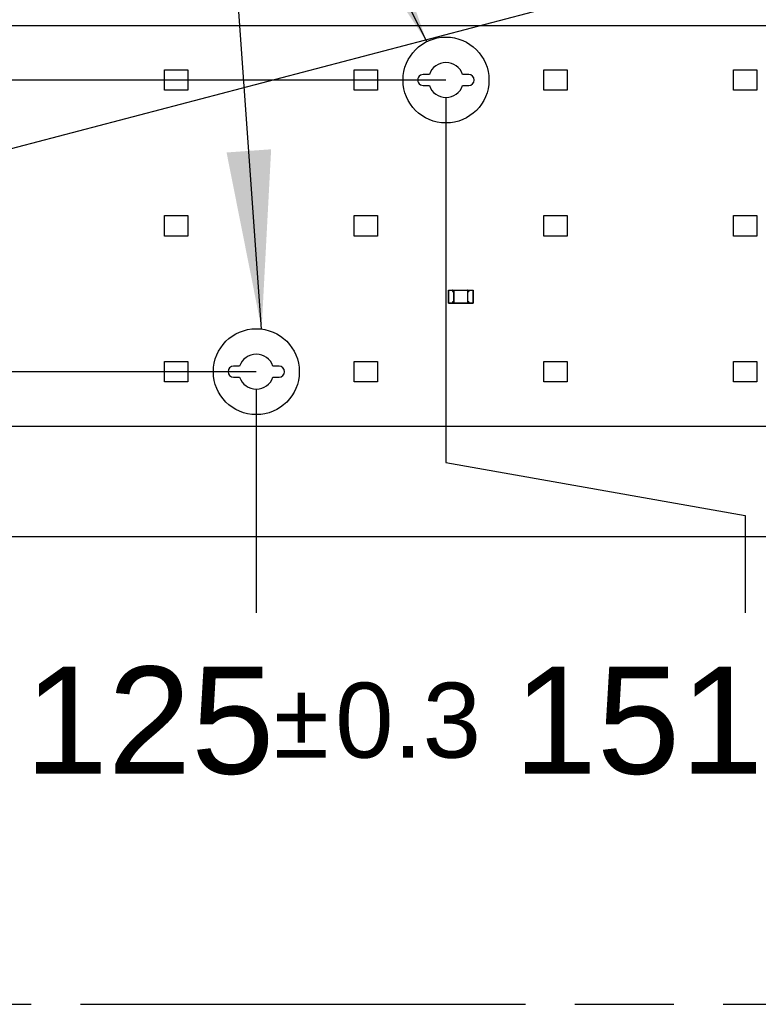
# Model space of a CAD drawing. Header units: millimetres. Extents: x 0 to 210, y 0 to 297.
# Tile 7 of 27: x 80 to 94, y 133 to 152. Entities that reach past the tile are written whole.
import ezdxf
from ezdxf.enums import TextEntityAlignment as Align

# ---------------------------------------------------------------- set-up
doc = ezdxf.new("R2010")
doc.units = ezdxf.units.MM
doc.header["$LTSCALE"] = 19.36
doc.linetypes.add('CENTER', pattern=[0.6, 0.375, -0.075, 0.075, -0.075])
doc.linetypes.add('PHANTOM', pattern=[0.8, 0.45, -0.05, 0.1, -0.05, 0.1, -0.05])
doc.layers.get('0').update_dxf_attribs({"linetype": 'CONTINUOUS'})
for name, color, linetype in [('DEFAULT_3', 7, 'PHANTOM'), ('Z_DIM_2D', 7, 'CONTINUOUS'), ('Z_NOTICE', 7, 'CONTINUOUS')]:
    doc.layers.add(name, color=color, linetype=linetype)
doc.styles.get("Standard").update_dxf_attribs({"font": 'txt', "width": 0.7})
doc.styles.add('TEXTSTYLE_3', font='helveticaneueltw1g-ltcn.otf')
doc.styles.add('TEXTSTYLE_4', font='gdt', dxfattribs={"width": 0.7})
doc.dimstyles.new('DIMSTYLE_1', dxfattribs={"dimtxt": 2.1, "dimasz": 3.5, "dimexe": 1.5, "dimexo": 0, "dimgap": 0.525, "dimtad": 1, "dimdec": 3, "dimlfac": 7.000007, "dimdsep": 46, "dimtxsty": 'TEXTSTYLE_3', "dimblk": '_FILLED', "dimblk1": '_FILLED', "dimblk2": '_FILLED', "dimcen": 0.09, "dimclrt": 5, "dimadec": 3, "dimazin": 2, "dimtol": 1, "dimtp": 0.4, "dimtm": 0.4, "dimtfac": 1, "dimtdec": 3, "dimtofl": 0, "dimtmove": 0, "dimatfit": 3, "dimldrblk": '_FILLED', "dimfxl": 0, "dimtolj": 1, "dimarcsym": 0})
doc.dimstyles.new('DIMSTYLE_2', dxfattribs={"dimtxt": 2.1, "dimasz": 3.5, "dimexe": 1.5, "dimexo": 0, "dimgap": 0.525, "dimtad": 1, "dimdec": 3, "dimlfac": 7.000007, "dimdsep": 46, "dimtxsty": 'TEXTSTYLE_3', "dimblk": '_FILLED', "dimblk1": '_FILLED', "dimblk2": '_FILLED', "dimcen": 0.09, "dimclrt": 5, "dimadec": 3, "dimazin": 2, "dimtol": 1, "dimtp": 0.3, "dimtm": 0.3, "dimtfac": 1, "dimtdec": 3, "dimtofl": 0, "dimtmove": 0, "dimatfit": 3, "dimldrblk": '_FILLED', "dimfxl": 0, "dimtolj": 1, "dimarcsym": 0})
doc.dimstyles.new('DIMSTYLE_5', dxfattribs={"dimtxt": 2.1, "dimasz": 3.5, "dimexe": 1.5, "dimexo": 0, "dimgap": 0.525, "dimtad": 0, "dimtih": 1, "dimtoh": 1, "dimdec": 3, "dimlfac": 7.000007, "dimdsep": 46, "dimtxsty": 'TEXTSTYLE_3', "dimblk": '_FILLED', "dimblk1": '_FILLED', "dimblk2": '_FILLED', "dimcen": 0.09, "dimclrt": 5, "dimadec": 3, "dimazin": 2, "dimtol": 1, "dimtp": 0.3, "dimtm": 0.3, "dimtfac": 1, "dimtdec": 3, "dimtofl": 0, "dimtmove": 0, "dimatfit": 3, "dimldrblk": '_FILLED', "dimfxl": 0, "dimtolj": 1, "dimarcsym": 0})
doc.dimstyles.new('DIMSTYLE_7', dxfattribs={"dimtxt": 2.1, "dimasz": 3.5, "dimexe": 1.5, "dimexo": 0, "dimgap": 0.525, "dimtad": 0, "dimtih": 1, "dimtoh": 1, "dimlfac": 7.000007, "dimdsep": 46, "dimtxsty": 'TEXTSTYLE_3', "dimblk": '_FILLED', "dimblk1": '_FILLED', "dimblk2": '_FILLED', "dimcen": 0.09, "dimclrt": 5, "dimazin": 2, "dimtol": 1, "dimtp": 0.3, "dimtm": 0.3, "dimtfac": 1, "dimtofl": 0, "dimtmove": 0, "dimatfit": 3, "dimldrblk": '_FILLED', "dimfxl": 0, "dimtolj": 1, "dimarcsym": 0})
doc.dimstyles.get("Standard").update_dxf_attribs({"dimtxt": 3.5, "dimasz": 3.5, "dimexe": 1.5, "dimexo": 0, "dimtad": 1, "dimdec": 3, "dimdsep": 46, "dimtxsty": 'Standard', "dimblk": '_FILLED', "dimblk1": '_FILLED', "dimblk2": '_FILLED', "dimcen": 0.09, "dimclrt": 5, "dimadec": 3, "dimazin": 2, "dimtol": 1, "dimtp": 0.001, "dimtm": 0.001, "dimtfac": 1, "dimtdec": 3, "dimtofl": 0, "dimtmove": 0, "dimatfit": 3, "dimldrblk": '_FILLED', "dimfxl": 0, "dimtolj": 1, "dimarcsym": 0})

# ---------------------------------------------------------------- blocks, each defined once
blk = doc.blocks.new('*D2')
at = {"layer": 'Z_DIM_2D', "color": 2, "linetype": 'Continuous', "transparency": 16777216}
for p, q in [((66.688, 151.86), (66.688, 165.449)), ((147.545, 151.86), (147.545, 165.449)), ((66.688, 163.949), (107.117, 163.949)), ((147.545, 163.949), (107.117, 163.949))]:
    blk.add_line(p, q, dxfattribs=at)
at = {"layer": 'Z_DIM_2D', "color": 5, "linetype": 'Continuous', "transparency": 16777216}
for s, height, style, p in [('566', 2.1, 'TEXTSTYLE_3', (105.025, 164.474)), ('`', 1.47, 'TEXTSTYLE_4', (107.998, 164.789)), ('0.4', 1.47, 'TEXTSTYLE_3', (110.09, 164.789))]:
    blk.add_text(s, height=height, dxfattribs=dict(at, style=style)).set_placement(p, align=Align.CENTER)
blk = doc.blocks.new('_FILLED')
at = {"color": 0, "linetype": 'ByBlock'}
blk.add_solid([(0, 0), (-1, 0.125), (-1, -0.125)], dxfattribs=at)
blk = doc.blocks.new('_NONE')
blk = doc.blocks.new('*D4')
at = {"layer": 'Z_DIM_2D', "color": 2, "linetype": 'Continuous', "transparency": 16777216}
for p, q in [((84.545, 145.075), (63.873, 145.075)), ((65.373, 145.075), (65.373, 144.539)), ((65.373, 144.003), (65.373, 144.539)), ((65.373, 144.539), (65.373, 134.854)), ((66.688, 144.003), (63.873, 144.003))]:
    blk.add_line(p, q, dxfattribs=at)
at = {"layer": 'Z_DIM_2D', "color": 5, "linetype": 'Continuous', "transparency": 16777216}
for s, height, style, p in [('0.3', 1.47, 'TEXTSTYLE_3', (64.533, 142.564)), ('`', 1.47, 'TEXTSTYLE_4', (64.533, 140.095)), ('7.5', 2.1, 'TEXTSTYLE_3', (64.848, 138.38))]:
    blk.add_text(s, height=height, rotation=90, dxfattribs=dict(at, style=style)).set_placement(p, align=Align.RIGHT)
blk = doc.blocks.new('*D6')
at = {"layer": 'Z_DIM_2D', "color": 2, "linetype": 'Continuous', "transparency": 16777216}
for p, q in [((88.259, 150.789), (56.784, 150.789)), ((58.284, 150.789), (58.284, 147.396)), ((58.284, 144.003), (58.284, 147.396)), ((58.284, 147.396), (58.284, 133.429)), ((66.688, 144.003), (56.784, 144.003))]:
    blk.add_line(p, q, dxfattribs=at)
at = {"layer": 'Z_DIM_2D', "color": 5, "linetype": 'Continuous', "transparency": 16777216}
for s, height, style, p in [('0.3', 1.47, 'TEXTSTYLE_3', (57.444, 142.549)), ('`', 1.47, 'TEXTSTYLE_4', (57.444, 140.081)), ('47.5', 2.1, 'TEXTSTYLE_3', (57.759, 138.366))]:
    blk.add_text(s, height=height, rotation=90, dxfattribs=dict(at, style=style)).set_placement(p, align=Align.RIGHT)
blk = doc.blocks.new('*D11')
at = {"layer": 'Z_DIM_2D', "color": 2, "linetype": 'Continuous', "transparency": 16777216}
blk.add_line((84.545, 144.732), (84.545, 140.347), dxfattribs=at)
at = {"layer": 'Z_DIM_2D', "color": 5, "linetype": 'Continuous', "transparency": 16777216}
for s, height, style, p in [('125', 2.1, 'TEXTSTYLE_3', (82.454, 137.197)), ('`', 1.47, 'TEXTSTYLE_4', (85.427, 137.512)), ('0.3', 1.47, 'TEXTSTYLE_3', (87.518, 137.512))]:
    blk.add_text(s, height=height, dxfattribs=dict(at, style=style)).set_placement(p, align=Align.CENTER)
blk = doc.blocks.new('*D12')
at = {"layer": 'Z_DIM_2D', "color": 2, "linetype": 'Continuous', "transparency": 16777216}
for p, q in [((88.259, 150.446), (88.259, 143.298)), ((88.259, 143.298), (94.121, 142.257)), ((94.121, 142.257), (94.121, 140.347))]:
    blk.add_line(p, q, dxfattribs=at)
at = {"layer": 'Z_DIM_2D', "color": 5, "linetype": 'Continuous', "transparency": 16777216}
for s, height, style, p in [('151', 2.1, 'TEXTSTYLE_3', (92.029, 137.197)), ('`', 1.47, 'TEXTSTYLE_4', (95.003, 137.512)), ('0.3', 1.47, 'TEXTSTYLE_3', (97.094, 137.512))]:
    blk.add_text(s, height=height, dxfattribs=dict(at, style=style)).set_placement(p, align=Align.CENTER)
blk = doc.blocks.new('*D13')
at = {"layer": 'Z_DIM_2D', "color": 2, "linetype": 'Continuous', "transparency": 16777216}
for p, q in [((99.688, 147.589), (99.688, 143.125)), ((99.688, 143.125), (104.013, 142.814)), ((104.013, 142.814), (104.013, 140.347))]:
    blk.add_line(p, q, dxfattribs=at)
at = {"layer": 'Z_DIM_2D', "color": 5, "linetype": 'Continuous', "transparency": 16777216}
for s, height, style, p in [('231', 2.1, 'TEXTSTYLE_3', (101.921, 137.197)), ('`', 1.47, 'TEXTSTYLE_4', (104.894, 137.512)), ('0.3', 1.47, 'TEXTSTYLE_3', (106.986, 137.512))]:
    blk.add_text(s, height=height, dxfattribs=dict(at, style=style)).set_placement(p, align=Align.CENTER)
blk = doc.blocks.new('*D14')
at = {"layer": 'Z_DIM_2D', "color": 2, "linetype": 'Continuous', "transparency": 16777216}
blk.add_line((114.545, 147.589), (114.545, 140.347), dxfattribs=at)
at = {"layer": 'Z_DIM_2D', "color": 5, "linetype": 'Continuous', "transparency": 16777216}
for s, height, style, p in [('335', 2.1, 'TEXTSTYLE_3', (112.454, 137.197)), ('`', 1.47, 'TEXTSTYLE_4', (115.427, 137.512)), ('0.3', 1.47, 'TEXTSTYLE_3', (117.518, 137.512))]:
    blk.add_text(s, height=height, dxfattribs=dict(at, style=style)).set_placement(p, align=Align.CENTER)
blk = doc.blocks.new('*D15')
at = {"layer": 'Z_DIM_2D', "color": 2, "linetype": 'Continuous', "transparency": 16777216}
blk.add_line((125.402, 144.732), (125.402, 140.347), dxfattribs=at)
at = {"layer": 'Z_DIM_2D', "color": 5, "linetype": 'Continuous', "transparency": 16777216}
for s, height, style, p in [('411', 2.1, 'TEXTSTYLE_3', (123.311, 137.197)), ('`', 1.47, 'TEXTSTYLE_4', (126.284, 137.512)), ('0.3', 1.47, 'TEXTSTYLE_3', (128.375, 137.512))]:
    blk.add_text(s, height=height, dxfattribs=dict(at, style=style)).set_placement(p, align=Align.CENTER)
blk = doc.blocks.new('*D16')
at = {"layer": 'Z_DIM_2D', "color": 2, "linetype": 'Continuous', "transparency": 16777216}
for p, q in [((129.117, 150.446), (129.117, 143.285)), ((129.117, 143.285), (134.817, 142.207)), ((134.817, 142.207), (134.817, 140.347))]:
    blk.add_line(p, q, dxfattribs=at)
at = {"layer": 'Z_DIM_2D', "color": 5, "linetype": 'Continuous', "transparency": 16777216}
for s, height, style, p in [('437', 2.1, 'TEXTSTYLE_3', (132.725, 137.197)), ('`', 1.47, 'TEXTSTYLE_4', (135.698, 137.512)), ('0.3', 1.47, 'TEXTSTYLE_3', (137.79, 137.512))]:
    blk.add_text(s, height=height, dxfattribs=dict(at, style=style)).set_placement(p, align=Align.CENTER)
blk = doc.blocks.new('*D17')
at = {"layer": 'Z_DIM_2D', "color": 2, "linetype": 'Continuous', "transparency": 16777216}
for p, q in [((140.545, 147.589), (140.545, 143.014)), ((140.545, 143.014), (144.826, 142.394)), ((144.826, 142.394), (144.826, 140.347))]:
    blk.add_line(p, q, dxfattribs=at)
at = {"layer": 'Z_DIM_2D', "color": 5, "linetype": 'Continuous', "transparency": 16777216}
for s, height, style, p in [('517', 2.1, 'TEXTSTYLE_3', (142.735, 137.197)), ('`', 1.47, 'TEXTSTYLE_4', (145.708, 137.512)), ('0.3', 1.47, 'TEXTSTYLE_3', (147.799, 137.512))]:
    blk.add_text(s, height=height, dxfattribs=dict(at, style=style)).set_placement(p, align=Align.CENTER)

msp = doc.modelspace()

# ---------------------------------------------------------------- linework, layer by layer
at = {"color": 7, "linetype": 'Continuous'}
for p, q in [((66.68808, 151.86042), (147.54514, 151.86042)), ((82.74521, 150.58899), (82.74521, 150.98899)), ((82.74521, 150.98899), (83.20235, 150.98899)), ((83.20235, 150.98899), (83.20235, 150.58899)), ((86.45949, 150.58899), (86.45949, 150.98899)), ((86.45949, 150.98899), (86.91663, 150.98899)), ((86.91663, 150.98899), (86.91663, 150.58899)), ((87.9338, 150.89613), (87.81306, 150.89613)), ((88.70592, 150.89613), (88.58517, 150.89613)), ((90.17377, 150.58899), (90.17377, 150.98899)), ((90.17377, 150.98899), (90.63091, 150.98899)), ((90.63091, 150.98899), (90.63091, 150.58899)), ((93.88805, 150.58899), (93.88805, 150.98899)), ((93.88805, 150.98899), (94.3452, 150.98899)), ((94.3452, 150.98899), (94.3452, 150.58899)), ((87.81306, 150.68185), (87.9338, 150.68185)), ((88.58517, 150.68185), (88.70592, 150.68185)), ((83.20235, 150.58899), (82.74521, 150.58899)), ((86.91663, 150.58899), (86.45949, 150.58899)), ((90.63091, 150.58899), (90.17377, 150.58899)), ((94.3452, 150.58899), (93.88805, 150.58899)), ((82.74521, 147.73185), (82.74521, 148.13185)), ((82.74521, 148.13185), (83.20235, 148.13185)), ((83.20235, 148.13185), (83.20235, 147.73185)), ((86.45949, 147.73185), (86.45949, 148.13185)), ((86.45949, 148.13185), (86.91663, 148.13185)), ((86.91663, 148.13185), (86.91663, 147.73185)), ((90.17377, 147.73185), (90.17377, 148.13185)), ((90.17377, 148.13185), (90.63091, 148.13185)), ((90.63091, 148.13185), (90.63091, 147.73185)), ((93.88805, 147.73185), (93.88805, 148.13185)), ((93.88805, 148.13185), (94.3452, 148.13185)), ((94.3452, 148.13185), (94.3452, 147.73185)), ((83.20235, 147.73185), (82.74521, 147.73185)), ((86.91663, 147.73185), (86.45949, 147.73185)), ((90.63091, 147.73185), (90.17377, 147.73185)), ((94.3452, 147.73185), (93.88805, 147.73185)), ((88.30592, 146.67221), (88.30592, 146.42007)), ((88.30842, 146.67471), (88.78913, 146.67471)), ((88.39163, 146.67471), (88.38913, 146.67221)), ((88.39163, 146.649), (88.38913, 146.6465)), ((88.39004, 146.64742), (88.3896, 146.64697)), ((88.39078, 146.64822), (88.39004, 146.64742)), ((88.39163, 146.649), (88.39163, 146.67471)), ((88.41306, 146.649), (88.39163, 146.649)), ((88.41306, 146.649), (88.41056, 146.6465)), ((88.41306, 146.67471), (88.41306, 146.41757)), ((88.41306, 146.67471), (88.41556, 146.67221)), ((88.68449, 146.67471), (88.68199, 146.67221)), ((88.68371, 146.67386), (88.68292, 146.67313)), ((88.68449, 146.41757), (88.68449, 146.67471)), ((88.68449, 146.649), (88.68699, 146.6465)), ((88.70592, 146.649), (88.68449, 146.649)), ((88.70592, 146.67471), (88.70592, 146.649)), ((88.70592, 146.67471), (88.70842, 146.67221)), ((88.70592, 146.649), (88.70842, 146.6465)), ((88.70676, 146.67394), (88.70749, 146.67315)), ((88.79163, 146.42007), (88.79163, 146.67221)), ((88.39163, 146.44328), (88.38913, 146.44578)), ((88.39163, 146.41757), (88.38913, 146.42007)), ((88.39163, 146.41757), (88.39163, 146.44328)), ((88.39163, 146.44328), (88.41306, 146.44328)), ((88.41306, 146.44328), (88.41056, 146.44578)), ((88.41306, 146.41757), (88.41556, 146.42007)), ((88.68449, 146.41757), (88.68199, 146.42007)), ((88.68449, 146.44328), (88.68699, 146.44578)), ((88.68449, 146.44328), (88.70592, 146.44328)), ((88.70592, 146.44328), (88.70842, 146.44578)), ((88.70592, 146.44328), (88.70592, 146.41757)), ((88.70592, 146.41757), (88.70842, 146.42007)), ((88.30842, 146.41757), (88.78913, 146.41757)), ((88.39078, 146.41834), (88.39005, 146.41913)), ((82.74521, 144.87471), (82.74521, 145.27471)), ((82.74521, 145.27471), (83.20235, 145.27471)), ((83.20235, 145.27471), (83.20235, 144.87471)), ((86.45949, 144.87471), (86.45949, 145.27471)), ((86.45949, 145.27471), (86.91663, 145.27471)), ((86.91663, 145.27471), (86.91663, 144.87471)), ((90.17377, 144.87471), (90.17377, 145.27471)), ((90.17377, 145.27471), (90.63091, 145.27471)), ((90.63091, 145.27471), (90.63091, 144.87471)), ((93.88805, 144.87471), (93.88805, 145.27471)), ((93.88805, 145.27471), (94.3452, 145.27471)), ((94.3452, 145.27471), (94.3452, 144.87471)), ((84.21952, 145.18185), (84.09878, 145.18185)), ((84.99163, 145.18185), (84.87089, 145.18185)), ((84.09878, 144.96757), (84.21952, 144.96757)), ((84.87089, 144.96757), (84.99163, 144.96757)), ((83.20235, 144.87471), (82.74521, 144.87471)), ((86.91663, 144.87471), (86.45949, 144.87471)), ((90.63091, 144.87471), (90.17377, 144.87471)), ((94.3452, 144.87471), (93.88805, 144.87471)), ((147.54514, 144.00328), (66.68808, 144.00328))]:
    msp.add_line(p, q, dxfattribs=at)
at = {"color": 9, "linetype": 'Continuous'}
for p, q in [((88.30592, 146.67221), (88.38913, 146.67221)), ((88.30842, 146.41757), (88.30842, 146.67471)), ((88.38913, 146.67221), (88.38913, 146.6465)), ((88.38913, 146.6465), (88.41056, 146.6465)), ((88.41056, 146.6465), (88.41056, 146.44578)), ((88.41556, 146.42007), (88.41556, 146.67221)), ((88.41556, 146.67221), (88.68199, 146.67221)), ((88.68199, 146.67221), (88.68199, 146.42007)), ((88.68699, 146.44578), (88.68699, 146.6465)), ((88.68699, 146.6465), (88.70842, 146.6465)), ((88.70842, 146.6465), (88.70842, 146.67221)), ((88.70842, 146.67221), (88.79163, 146.67221)), ((88.78913, 146.67471), (88.78913, 146.41757)), ((88.38913, 146.42007), (88.30592, 146.42007)), ((88.38913, 146.44578), (88.38913, 146.42007)), ((88.41056, 146.44578), (88.38913, 146.44578)), ((88.68199, 146.42007), (88.41556, 146.42007)), ((88.70842, 146.44578), (88.68699, 146.44578)), ((88.70842, 146.42007), (88.70842, 146.44578)), ((88.79163, 146.42007), (88.70842, 146.42007))]:
    msp.add_line(p, q, dxfattribs=at)
at = {"color": 7, "linetype": 'Continuous'}
for points in [[(88.39085, 146.67386), (88.39006, 146.67312), (88.3896, 146.67268)], [(88.39163, 146.649), (88.39152, 146.64894), (88.39134, 146.64877), (88.39109, 146.64853)], [(88.39163, 146.67471), (88.39157, 146.6746), (88.39141, 146.67442), (88.39116, 146.67417)], [(88.41306, 146.67471), (88.41317, 146.67465), (88.41334, 146.67449), (88.4136, 146.67424)], [(88.41391, 146.67393), (88.41465, 146.67314), (88.41509, 146.67268)], [(88.68292, 146.67313), (88.68247, 146.67269), (88.68199, 146.67221)], [(88.68449, 146.67471), (88.68443, 146.6746), (88.68426, 146.67442), (88.68402, 146.67417)], [(88.70592, 146.67471), (88.70603, 146.67465), (88.70621, 146.67449), (88.70646, 146.67424)], [(88.70592, 146.649), (88.70598, 146.64888), (88.70614, 146.6487), (88.70638, 146.64845)], [(88.70669, 146.64815), (88.70748, 146.64742), (88.70794, 146.64698), (88.70842, 146.6465)], [(88.70749, 146.67315), (88.70793, 146.67269), (88.70842, 146.67221)], [(88.39086, 146.44413), (88.39007, 146.44486), (88.38961, 146.4453), (88.38913, 146.44578)], [(88.39005, 146.41913), (88.38961, 146.41959), (88.38913, 146.42007)], [(88.39163, 146.44328), (88.39157, 146.4434), (88.39141, 146.44357), (88.39116, 146.44382)], [(88.70592, 146.44328), (88.70603, 146.44334), (88.70621, 146.44351), (88.70646, 146.44375)], [(88.70676, 146.44405), (88.70749, 146.44484), (88.70793, 146.4453), (88.70842, 146.44578)], [(88.39163, 146.41757), (88.39152, 146.41763), (88.39134, 146.41779), (88.39109, 146.41803)], [(88.41306, 146.41757), (88.41312, 146.41768), (88.41328, 146.41785), (88.41352, 146.41811)], [(88.41383, 146.41842), (88.41463, 146.41916), (88.41509, 146.41959)], [(88.68364, 146.41834), (88.68289, 146.41914), (88.68246, 146.4196)], [(88.68449, 146.41757), (88.68438, 146.41763), (88.6842, 146.41779), (88.68395, 146.41803)], [(88.70592, 146.41757), (88.70597, 146.41768), (88.70614, 146.41785), (88.70638, 146.41811)], [(88.70669, 146.41842), (88.70749, 146.41916), (88.70794, 146.41959)]]:
    msp.add_lwpolyline(points, dxfattribs=at)
at = {"color": 7, "linetype": 'CENTER'}
for centre in [(88.25949, 150.78899), (84.5459, 145.07471)]:
    msp.add_circle(centre, 0.8412, dxfattribs=at)
at = {"color": 7, "linetype": 'Continuous'}
for centre, radius, start, end in [((88.25949, 150.78899), 0.34286, 18.209803, 161.790197), ((87.81306, 150.78899), 0.10714, 89.999809, 269.999809), ((88.70592, 150.78899), 0.10714, 270, 90), ((88.25949, 150.78899), 0.34286, 198.209934, 341.789815), ((88.30842, 146.67221), 0.0025, 90, 180), ((88.78913, 146.67221), 0.0025, 0, 90), ((88.30842, 146.42007), 0.0025, 180, 270), ((88.78913, 146.42007), 0.0025, 270, 360), ((84.54521, 145.07471), 0.34286, 18.209894, 161.790106), ((84.09878, 145.07471), 0.10714, 90, 270), ((84.99163, 145.07471), 0.10714, 270, 90), ((84.54521, 145.07471), 0.34286, 198.209894, 341.790106)]:
    msp.add_arc(centre, radius, start, end, dxfattribs=at)
at = {"layer": 'DEFAULT_3', "color": 91, "linetype": 'PHANTOM', "true_color": 0x80ff80}
msp.add_line((50.12864, 132.68), (150.12864, 132.68), dxfattribs=at)
at = {"layer": 'Z_DIM_2D', "color": 2, "linetype": 'Continuous'}
msp.add_line((66.68808, 141.84653), (144.82625, 141.84653), dxfattribs=at)

# ---------------------------------------------------------------- dimensions: what is measured, and where the dimension line sits
dim = msp.add_linear_dim(base=(147.54514, 163.94881), p1=(66.68808, 151.86042), p2=(147.54514, 151.86042), dimstyle='DIMSTYLE_1', override={"dimblk1": 'NONE', "dimblk2": 'NONE', "dimsah": 1}, dxfattribs=at)
dim.commit()
dim.dimension.update_dxf_attribs({"geometry": '*D2', "text_midpoint": (107.11661, 163.94881), "dimtype": 160})
for base, p1, p2, picture, middle in [((58.28397, 150.78899), (66.68808, 144.00328), (88.25949, 150.78899), '*D6', (58.28397, 137.9891)), ((65.37269, 145.07471), (63.87269, 144.00328), (84.54521, 145.07471), '*D4', (65.37269, 138.70905))]:
    dim = msp.add_linear_dim(base=base, p1=p1, p2=p2, angle=90, dimstyle='DIMSTYLE_2', override={"dimblk1": 'NONE', "dimblk2": 'NONE', "dimsah": 1}, dxfattribs=at)
    dim.commit()
    dim.dimension.update_dxf_attribs({"geometry": picture, "text_midpoint": middle, "dimtype": 160})
for feature_location, offset, origin, dimstyle, picture, middle in [((88.25949, 150.44614), (5.86155, -10.09961), (66.68808, 150.44614), 'DIMSTYLE_5', '*D12', (94.12104, 138.24653)), ((129.11659, 150.44614), (5.69998, -10.09961), (66.68808, 150.44614), 'DIMSTYLE_5', '*D16', (134.81657, 138.24653)), ((99.68805, 147.58899), (4.32486, -7.24247), (66.68808, 147.58899), 'DIMSTYLE_5', '*D13', (104.01291, 138.24653)), ((114.54518, 147.58899), (0, -7.24247), (66.68808, 147.58899), 'DIMSTYLE_5', '*D14', (114.54518, 138.24653)), ((140.54497, 147.58899), (4.28128, -7.24247), (66.68808, 147.58899), 'DIMSTYLE_7', '*D17', (144.82625, 138.24653)), ((84.54521, 144.73185), (0, -4.38533), (66.68808, 144.73185), 'DIMSTYLE_5', '*D11', (84.54521, 138.24653)), ((125.40231, 144.73185), (0, -4.38533), (66.68808, 144.73185), 'DIMSTYLE_5', '*D15', (125.40231, 138.24653))]:
    dim = msp.add_ordinate_dim(feature_location=feature_location, offset=offset, dtype=1, origin=origin, dimstyle=dimstyle, override={"dimblk1": 'NONE', "dimsah": 1}, dxfattribs=at)
    dim.commit()
    dim.dimension.update_dxf_attribs({"geometry": picture, "text_midpoint": middle})

# ---------------------------------------------------------------- leaders
at = {"layer": 'Z_NOTICE', "color": 2, "linetype": 'Continuous'}
for points in [[(74.51772, 148.07078), (120.46399, 160.1494), (122.30774, 160.1494)], [(84.64969, 145.90948), (83.63704, 160.05225), (82.2853, 160.05225)], [(87.88297, 151.54122), (83.63704, 160.05225), (82.2853, 160.05225)], [(124.65283, 145.45667), (83.63704, 160.05225), (82.2853, 160.05225)], [(128.32246, 151.0543), (83.63704, 160.05225), (82.2853, 160.05225)]]:
    msp.add_leader(points, dimstyle='Standard', override={"dimtad": 0}, dxfattribs=at)

doc.saveas('drawing.dxf')
